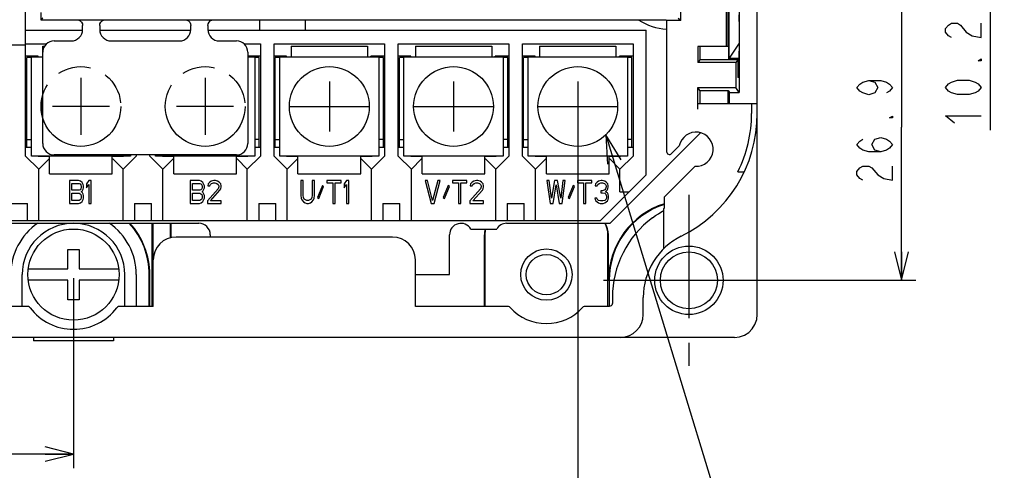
# Model space of a CAD drawing. Extents: x 36 to 410, y 13 to 287.
# Tile 8 of 16: x 245 to 314, y 66 to 98. Entities that reach past the tile are written whole.
import ezdxf

# ---------------------------------------------------------------- set-up
doc = ezdxf.new("R2010")
doc.units = 0
doc.header["$LTSCALE"] = 23.1
doc.linetypes.add('CENTER', pattern=[0.6, 0.375, -0.075, 0.075, -0.075])
doc.linetypes.add('PHANTOM', pattern=[0.8, 0.45, -0.05, 0.1, -0.05, 0.1, -0.05])
doc.layers.get('0').update_dxf_attribs({"linetype": 'CONTINUOUS'})
for name, color, linetype in [('ALL_CURVE', 7, 'CONTINUOUS'), ('ALL_DIM', 7, 'CONTINUOUS'), ('ALL_NOTE', 7, 'CONTINUOUS'), ('DEFAULT_1', 7, 'CENTER'), ('DEFAULT_3', 7, 'PHANTOM')]:
    doc.layers.add(name, color=color, linetype=linetype)
doc.dimstyles.get("Standard").update_dxf_attribs({"dimtxt": 2.5, "dimasz": 2.5, "dimexe": 1.25, "dimexo": 0.625, "dimtad": 1, "dimcen": 2.5, "dimazin": 3, "dimtfac": 1, "dimtmove": 0, "dimatfit": 3})

# ---------------------------------------------------------------- blocks, each defined once
blk = doc.blocks.new('_OPEN')
at = {"color": 0, "linetype": 'BYBLOCK'}
for p, q in [((0, 0), (-1, 0.25)), ((-1, -0.25), (0, 0)), ((-1, 0), (0, 0))]:
    blk.add_line(p, q, dxfattribs=at)
blk = doc.blocks.new('*D18')
at = {"layer": 'ALL_DIM', "color": 2, "linetype": 'CONTINUOUS'}
for p, q in [((233.142, 79.964), (233.142, 66.627)), ((249.142, 79.964), (249.142, 66.627)), ((233.142, 67.627), (241.142, 67.627)), ((249.142, 67.627), (241.142, 67.627))]:
    blk.add_line(p, q, dxfattribs=at)
at = {"layer": 'ALL_DIM', "color": 2, "linetype": 'CONTINUOUS', "xscale": 2, "yscale": 2, "zscale": 2, "rotation": 180}
blk.add_blockref('_OPEN', (233.142, 67.627), dxfattribs=at)
at = {"layer": 'ALL_DIM', "color": 2, "linetype": 'CONTINUOUS', "xscale": 2, "yscale": 2, "zscale": 2}
blk.add_blockref('_OPEN', (249.142, 67.627), dxfattribs=at)
blk = doc.blocks.new('*D20')
at = {"layer": 'ALL_DIM', "color": 2, "linetype": 'CONTINUOUS'}
for p, q in [((223.502, 91.764), (223.502, 60.468)), ((284.542, 91.764), (284.542, 60.468)), ((223.502, 61.468), (254.022, 61.468)), ((284.542, 61.468), (254.022, 61.468))]:
    blk.add_line(p, q, dxfattribs=at)
at = {"layer": 'ALL_DIM', "color": 2, "linetype": 'CONTINUOUS', "xscale": 2, "yscale": 2, "zscale": 2, "rotation": 180}
blk.add_blockref('_OPEN', (223.502, 61.468), dxfattribs=at)
at = {"layer": 'ALL_DIM', "color": 2, "linetype": 'CONTINUOUS', "xscale": 2, "yscale": 2, "zscale": 2}
blk.add_blockref('_OPEN', (284.542, 61.468), dxfattribs=at)
blk = doc.blocks.new('*D21')
at = {"layer": 'ALL_DIM', "color": 2, "linetype": 'CONTINUOUS'}
for p, q in [((170.832, 101.306), (167.634, 101.306)), ((168.634, 101.306), (168.634, 90.56)), ((249.211, 101.306), (178.061, 101.306)), ((168.634, 79.814), (168.634, 90.56)), ((189.692, 79.814), (167.634, 79.814))]:
    blk.add_line(p, q, dxfattribs=at)
at = {"layer": 'ALL_DIM', "color": 2, "linetype": 'CONTINUOUS', "xscale": 2, "yscale": 2, "zscale": 2}
for p, rotation in [((168.634, 101.306), 90), ((168.634, 79.814), 270)]:
    blk.add_blockref('_OPEN', p, dxfattribs=dict(at, rotation=rotation))
blk = doc.blocks.new('*D22')
at = {"layer": 'ALL_DIM', "color": 2, "linetype": 'CONTINUOUS'}
for p, q in [((189.942, 80.064), (189.942, 152.125)), ((249.422, 101.869), (249.422, 152.125)), ((189.942, 151.125), (219.682, 151.125)), ((249.422, 151.125), (219.682, 151.125))]:
    blk.add_line(p, q, dxfattribs=at)
at = {"layer": 'ALL_DIM', "color": 2, "linetype": 'CONTINUOUS', "xscale": 2, "yscale": 2, "zscale": 2, "rotation": 180}
blk.add_blockref('_OPEN', (189.942, 151.125), dxfattribs=at)
at = {"layer": 'ALL_DIM', "color": 2, "linetype": 'CONTINUOUS', "xscale": 2, "yscale": 2, "zscale": 2}
blk.add_blockref('_OPEN', (249.422, 151.125), dxfattribs=at)
blk = doc.blocks.new('*D31')
at = {"layer": 'ALL_DIM', "color": 2, "linetype": 'CONTINUOUS'}
for p, q in [((275.316, 109.466), (314.486, 109.466)), ((313.486, 109.466), (313.486, 105.386)), ((313.486, 101.306), (313.486, 105.386)), ((313.486, 105.386), (313.486, 90.349)), ((291.743, 101.306), (314.486, 101.306))]:
    blk.add_line(p, q, dxfattribs=at)
at = {"layer": 'ALL_DIM', "color": 2, "linetype": 'CONTINUOUS', "xscale": 2, "yscale": 2, "zscale": 2}
for p, rotation in [((313.486, 109.466), 90), ((313.486, 101.306), 270)]:
    blk.add_blockref('_OPEN', p, dxfattribs=dict(at, rotation=rotation))
blk = doc.blocks.new('*D32')
at = {"layer": 'ALL_DIM', "color": 2, "linetype": 'CONTINUOUS'}
for p, q in [((291.514, 101.306), (308.268, 101.306)), ((307.268, 101.306), (307.268, 90.56)), ((307.268, 79.814), (307.268, 90.56)), ((292.592, 79.814), (308.268, 79.814))]:
    blk.add_line(p, q, dxfattribs=at)
at = {"layer": 'ALL_DIM', "color": 2, "linetype": 'CONTINUOUS', "xscale": 2, "yscale": 2, "zscale": 2}
for p, rotation in [((307.268, 101.306), 90), ((307.268, 79.814), 270)]:
    blk.add_blockref('_OPEN', p, dxfattribs=dict(at, rotation=rotation))

msp = doc.modelspace()

# ---------------------------------------------------------------- linework, layer by layer
at = {"color": 7, "linetype": 'CONTINUOUS'}
for p, q in [((297.142, 77.414), (297.142, 125.066)), ((245.742, 111.934), (245.742, 96.334)), ((295.163, 95.403), (295.163, 100.017)), ((295.866, 100.049), (295.866, 96.458)), ((291.782, 98.049), (291.782, 99.014)), ((294.968, 99.014), (294.968, 96.214)), ((295.103, 96.214), (295.103, 99.014)), ((295.142, 95.343), (295.142, 99.014)), ((246.851, 98.614), (246.851, 98.083)), ((246.982, 98.214), (246.851, 98.083)), ((291.782, 98.049), (291.588, 98.185)), ((246.851, 98.083), (249.382, 98.083)), ((249.382, 98.093), (251.382, 98.093)), ((249.782, 97.414), (249.782, 97.693)), ((250.982, 97.693), (250.982, 97.414)), ((251.382, 98.083), (256.982, 98.083)), ((256.982, 98.093), (258.982, 98.093)), ((257.382, 97.414), (257.382, 97.693)), ((258.582, 97.693), (258.582, 97.414)), ((258.982, 98.083), (290.727, 98.083)), ((262.222, 97.374), (262.222, 98.083)), ((265.422, 97.374), (265.422, 98.083)), ((290.776, 98.049), (290.727, 98.083)), ((291.782, 98.049), (290.776, 98.049)), ((290.776, 98.049), (290.776, 88.848)), ((295.883, 97.974), (295.883, 92.999)), ((245.742, 97.374), (249.782, 97.374)), ((250.982, 97.374), (257.382, 97.374)), ((258.582, 97.374), (289.342, 97.374)), ((289.342, 87.214), (289.342, 97.374)), ((243.902, 96.334), (245.742, 96.334)), ((245.782, 96.414), (247.261, 96.414)), ((245.782, 88.534), (245.782, 96.414)), ((246.982, 96.254), (247.12, 96.254)), ((246.982, 89.414), (246.982, 96.254)), ((247.782, 96.614), (248.982, 96.614)), ((251.782, 96.614), (256.582, 96.614)), ((259.382, 96.614), (260.582, 96.614)), ((261.103, 96.414), (262.262, 96.414)), ((262.262, 96.414), (262.262, 88.534)), ((263.222, 96.414), (270.982, 96.414)), ((263.222, 88.534), (263.222, 96.414)), ((264.422, 96.254), (269.782, 96.254)), ((264.422, 96.254), (264.422, 95.494)), ((269.782, 96.254), (269.782, 95.494)), ((270.982, 96.414), (270.982, 88.534)), ((271.942, 96.414), (279.702, 96.414)), ((271.942, 88.534), (271.942, 96.414)), ((273.142, 96.254), (278.502, 96.254)), ((273.142, 96.254), (273.142, 95.494)), ((278.502, 96.254), (278.502, 95.494)), ((279.702, 96.414), (279.702, 88.534)), ((280.662, 96.414), (288.422, 96.414)), ((280.662, 88.534), (280.662, 96.414)), ((281.862, 96.254), (287.222, 96.254)), ((281.862, 96.254), (281.862, 95.494)), ((287.222, 96.254), (287.222, 95.494)), ((288.422, 96.414), (288.422, 88.534)), ((295.103, 96.214), (292.977, 96.214)), ((292.977, 96.214), (292.977, 95.094)), ((293.112, 96.214), (293.112, 95.287)), ((295.866, 96.458), (295.163, 95.403)), ((295.866, 96.458), (295.843, 95.372)), ((246.662, 95.534), (245.782, 95.534)), ((246.182, 95.454), (245.862, 95.454)), ((245.862, 89.134), (245.862, 95.454)), ((246.182, 95.494), (246.982, 95.494)), ((246.182, 88.534), (246.182, 95.494)), ((246.662, 95.494), (246.662, 95.534)), ((261.382, 95.814), (261.382, 89.414)), ((262.262, 95.534), (261.382, 95.534)), ((261.382, 95.494), (261.862, 95.494)), ((261.862, 95.494), (261.862, 88.534)), ((262.182, 95.454), (261.862, 95.454)), ((262.182, 89.134), (262.182, 95.454)), ((264.102, 95.534), (263.222, 95.534)), ((263.622, 95.454), (263.302, 95.454)), ((263.302, 89.134), (263.302, 95.454)), ((263.622, 95.494), (270.582, 95.494)), ((263.622, 88.534), (263.622, 95.494)), ((264.102, 95.494), (264.102, 95.534)), ((270.982, 95.534), (270.022, 95.534)), ((270.022, 95.494), (270.022, 95.534)), ((270.582, 95.494), (270.582, 88.534)), ((270.902, 95.454), (270.582, 95.454)), ((270.902, 89.134), (270.902, 95.454)), ((272.822, 95.534), (271.942, 95.534)), ((272.342, 95.454), (272.022, 95.454)), ((272.022, 89.134), (272.022, 95.454)), ((272.342, 95.494), (279.302, 95.494)), ((272.342, 88.534), (272.342, 95.494)), ((272.822, 95.494), (272.822, 95.534)), ((279.702, 95.534), (278.742, 95.534)), ((278.742, 95.494), (278.742, 95.534)), ((279.302, 95.494), (279.302, 88.534)), ((279.622, 95.454), (279.302, 95.454)), ((279.622, 89.134), (279.622, 95.454)), ((281.542, 95.534), (280.662, 95.534)), ((281.062, 95.454), (280.742, 95.454)), ((280.742, 89.134), (280.742, 95.454)), ((281.062, 95.494), (288.022, 95.494)), ((281.062, 88.534), (281.062, 95.494)), ((281.542, 95.494), (281.542, 95.534)), ((288.422, 95.534), (287.462, 95.534)), ((287.462, 95.494), (287.462, 95.534)), ((288.022, 95.494), (288.022, 88.534)), ((288.342, 95.454), (288.022, 95.454)), ((288.342, 89.134), (288.342, 95.454)), ((295.163, 95.403), (295.162, 95.372)), ((293.112, 95.287), (292.977, 95.094)), ((295.649, 95.094), (292.977, 95.094)), ((295.783, 95.287), (293.112, 95.287)), ((295.162, 95.372), (295.142, 95.343)), ((295.142, 95.343), (295.823, 95.343)), ((295.843, 95.372), (295.162, 95.372)), ((295.783, 95.287), (295.649, 95.094)), ((295.649, 95.094), (295.649, 93.334)), ((295.783, 95.287), (295.783, 94.054)), ((295.843, 95.372), (295.823, 95.343)), ((295.823, 94.054), (295.823, 95.343)), ((295.823, 94.054), (295.783, 94.054)), ((292.977, 93.334), (295.649, 93.334)), ((293.112, 93.141), (292.977, 93.334)), ((292.977, 91.814), (292.977, 93.334)), ((295.883, 92.999), (295.649, 93.334)), ((293.112, 93.141), (295.103, 93.141)), ((293.112, 93.141), (293.112, 92.214)), ((295.103, 93.141), (295.202, 92.999)), ((295.103, 92.214), (295.103, 93.141)), ((295.202, 92.999), (295.883, 92.999)), ((295.202, 92.214), (295.202, 92.999)), ((245.782, 92.494), (245.862, 92.494)), ((263.222, 92.494), (263.302, 92.494)), ((271.942, 92.494), (272.022, 92.494)), ((280.662, 92.494), (280.742, 92.494)), ((292.982, 92.214), (297.142, 92.214)), ((296.742, 92.214), (296.742, 91.512)), ((286.806, 83.814), (293.142, 90.15)), ((293.142, 90.15), (293.142, 90.17)), ((245.862, 89.694), (246.182, 89.694)), ((262.182, 89.694), (261.862, 89.694)), ((263.302, 89.694), (263.622, 89.694)), ((270.902, 89.694), (270.582, 89.694)), ((272.022, 89.694), (272.342, 89.694)), ((279.622, 89.694), (279.302, 89.694)), ((280.742, 89.694), (281.062, 89.694)), ((288.342, 89.694), (288.022, 89.694)), ((291.666, 89.242), (291.127, 88.703)), ((246.182, 89.134), (245.782, 89.134)), ((246.702, 87.614), (245.782, 88.534)), ((253.142, 88.534), (246.182, 88.534)), ((246.662, 88.494), (246.662, 88.534)), ((247.462, 88.494), (246.662, 88.494)), ((247.462, 87.294), (247.462, 88.494)), ((260.582, 88.614), (247.782, 88.614)), ((252.662, 88.494), (251.862, 88.494)), ((251.862, 87.294), (251.862, 88.494)), ((253.542, 88.534), (252.622, 87.614)), ((252.662, 88.494), (252.662, 88.534)), ((253.142, 88.614), (253.142, 88.534)), ((253.542, 88.614), (253.542, 88.534)), ((254.502, 88.534), (254.502, 88.614)), ((255.422, 87.614), (254.502, 88.534)), ((254.902, 88.534), (254.902, 88.614)), ((261.862, 88.534), (254.902, 88.534)), ((255.382, 88.494), (255.382, 88.534)), ((256.182, 88.494), (255.382, 88.494)), ((256.182, 87.294), (256.182, 88.494)), ((261.382, 88.494), (260.582, 88.494)), ((260.582, 87.294), (260.582, 88.494)), ((262.262, 88.534), (261.342, 87.614)), ((261.382, 88.494), (261.382, 88.534)), ((262.262, 89.134), (261.862, 89.134)), ((263.622, 89.134), (263.222, 89.134)), ((264.142, 87.614), (263.222, 88.534)), ((270.582, 88.534), (263.622, 88.534)), ((264.102, 88.494), (264.102, 88.534)), ((264.902, 88.494), (264.102, 88.494)), ((264.902, 87.294), (264.902, 88.494)), ((270.102, 88.494), (269.302, 88.494)), ((269.302, 87.294), (269.302, 88.494)), ((270.982, 88.534), (270.062, 87.614)), ((270.102, 88.494), (270.102, 88.534)), ((270.982, 89.134), (270.582, 89.134)), ((272.342, 89.134), (271.942, 89.134)), ((272.862, 87.614), (271.942, 88.534)), ((279.302, 88.534), (272.342, 88.534)), ((272.822, 88.494), (272.822, 88.534)), ((273.622, 88.494), (272.822, 88.494)), ((273.622, 87.294), (273.622, 88.494)), ((278.822, 88.494), (278.022, 88.494)), ((278.022, 87.294), (278.022, 88.494)), ((279.702, 88.534), (278.782, 87.614)), ((278.822, 88.494), (278.822, 88.534)), ((279.702, 89.134), (279.302, 89.134)), ((281.062, 89.134), (280.662, 89.134)), ((281.582, 87.614), (280.662, 88.534)), ((288.022, 88.534), (281.062, 88.534)), ((281.542, 88.494), (281.542, 88.534)), ((282.342, 88.494), (281.542, 88.494)), ((282.342, 87.294), (282.342, 88.494)), ((287.542, 88.494), (286.742, 88.494)), ((286.742, 87.294), (286.742, 88.494)), ((288.422, 88.534), (287.502, 87.614)), ((287.542, 88.494), (287.542, 88.534)), ((288.422, 89.134), (288.022, 89.134)), ((246.702, 87.614), (247.422, 88.334)), ((247.422, 88.334), (247.462, 88.334)), ((251.862, 88.334), (251.902, 88.334)), ((251.902, 88.334), (252.622, 87.614)), ((255.422, 87.614), (256.142, 88.334)), ((256.142, 88.334), (256.182, 88.334)), ((260.582, 88.334), (260.622, 88.334)), ((260.622, 88.334), (261.342, 87.614)), ((264.142, 87.614), (264.862, 88.334)), ((264.862, 88.334), (264.902, 88.334)), ((269.302, 88.334), (269.342, 88.334)), ((269.342, 88.334), (270.062, 87.614)), ((272.862, 87.614), (273.582, 88.334)), ((273.582, 88.334), (273.622, 88.334)), ((278.022, 88.334), (278.062, 88.334)), ((278.062, 88.334), (278.782, 87.614)), ((281.582, 87.614), (282.302, 88.334)), ((282.302, 88.334), (282.342, 88.334)), ((286.742, 88.334), (286.782, 88.334)), ((286.782, 88.334), (287.502, 87.614)), ((290.633, 85.671), (292.778, 87.816)), ((246.702, 84.014), (246.702, 87.614)), ((247.462, 87.294), (251.862, 87.294)), ((252.622, 84.014), (252.622, 87.614)), ((255.422, 84.014), (255.422, 87.614)), ((256.182, 87.294), (260.582, 87.294)), ((261.342, 84.014), (261.342, 87.614)), ((264.142, 84.014), (264.142, 87.614)), ((264.902, 87.294), (269.302, 87.294)), ((270.062, 84.014), (270.062, 87.614)), ((272.862, 84.014), (272.862, 87.614)), ((273.622, 87.294), (278.022, 87.294)), ((278.782, 84.014), (278.782, 87.614)), ((281.582, 84.014), (281.582, 87.614)), ((282.342, 87.294), (286.742, 87.294)), ((289.342, 87.214), (286.142, 84.014)), ((287.502, 86.014), (287.502, 87.614)), ((295.79, 87.438), (296.23, 87.43)), ((249.502, 86.814), (248.862, 86.814)), ((248.862, 86.814), (248.862, 85.214)), ((249.022, 86.61), (249.528, 86.61)), ((249.022, 86.133), (249.022, 86.61)), ((249.635, 86.78), (249.502, 86.814)), ((249.528, 86.61), (249.608, 86.576)), ((249.608, 86.576), (249.662, 86.508)), ((249.742, 86.678), (249.635, 86.78)), ((249.662, 86.508), (249.688, 86.405)), ((249.688, 86.405), (249.688, 86.337)), ((249.822, 86.542), (249.742, 86.678)), ((249.848, 86.44), (249.822, 86.542)), ((249.848, 86.303), (249.848, 86.44)), ((250.222, 86.814), (250.062, 86.576)), ((250.062, 86.576), (250.062, 86.303)), ((250.062, 86.303), (250.222, 86.542)), ((250.382, 86.814), (250.222, 86.814)), ((250.222, 86.542), (250.222, 85.214)), ((250.382, 85.214), (250.382, 86.814)), ((257.982, 86.814), (257.342, 86.814)), ((257.342, 86.814), (257.342, 85.214)), ((257.502, 86.61), (258.008, 86.61)), ((257.502, 86.133), (257.502, 86.61)), ((258.115, 86.78), (257.982, 86.814)), ((258.008, 86.61), (258.088, 86.576)), ((258.088, 86.576), (258.142, 86.508)), ((258.222, 86.678), (258.115, 86.78)), ((258.142, 86.508), (258.168, 86.405)), ((258.168, 86.405), (258.168, 86.337)), ((258.302, 86.542), (258.222, 86.678)), ((258.328, 86.44), (258.302, 86.542)), ((258.328, 86.303), (258.328, 86.44)), ((258.595, 86.576), (258.568, 86.44)), ((258.568, 86.44), (258.702, 86.44)), ((258.702, 86.712), (258.595, 86.576)), ((258.808, 86.78), (258.702, 86.712)), ((258.702, 86.44), (258.755, 86.542)), ((258.755, 86.542), (258.835, 86.61)), ((258.995, 86.814), (258.808, 86.78)), ((258.835, 86.61), (258.968, 86.644)), ((258.968, 86.644), (259.075, 86.644)), ((259.102, 86.814), (258.995, 86.814)), ((259.075, 86.644), (259.208, 86.61)), ((259.262, 86.78), (259.102, 86.814)), ((259.208, 86.61), (259.288, 86.542)), ((259.368, 86.712), (259.262, 86.78)), ((259.288, 86.542), (259.342, 86.44)), ((259.342, 86.44), (259.342, 86.371)), ((259.475, 86.576), (259.368, 86.712)), ((259.502, 86.44), (259.475, 86.576)), ((259.502, 86.371), (259.502, 86.44)), ((265.262, 86.814), (265.102, 86.814)), ((265.102, 86.814), (265.102, 85.759)), ((265.262, 85.759), (265.262, 86.814)), ((266.062, 86.814), (265.902, 86.814)), ((265.902, 86.814), (265.902, 85.759)), ((266.062, 85.759), (266.062, 86.814)), ((266.622, 86.474), (266.275, 85.623)), ((266.355, 85.554), (266.702, 86.405)), ((266.702, 86.405), (266.622, 86.474)), ((267.928, 86.814), (266.915, 86.814)), ((266.915, 86.814), (266.915, 86.644)), ((266.915, 86.644), (267.342, 86.644)), ((267.342, 86.644), (267.342, 85.214)), ((267.502, 86.644), (267.928, 86.644)), ((267.502, 85.214), (267.502, 86.644)), ((267.928, 86.644), (267.928, 86.814)), ((268.302, 86.814), (268.142, 86.576)), ((268.142, 86.576), (268.142, 86.303)), ((268.142, 86.303), (268.302, 86.542)), ((268.462, 86.814), (268.302, 86.814)), ((268.302, 86.542), (268.302, 85.214)), ((268.462, 85.214), (268.462, 86.814)), ((273.982, 86.814), (273.822, 86.814)), ((273.822, 86.814), (274.248, 85.214)), ((274.355, 85.418), (273.982, 86.814)), ((274.728, 86.814), (274.355, 85.418)), ((274.462, 85.214), (274.888, 86.814)), ((274.888, 86.814), (274.728, 86.814)), ((275.448, 86.474), (275.102, 85.623)), ((275.182, 85.554), (275.528, 86.405)), ((275.528, 86.405), (275.448, 86.474)), ((276.755, 86.814), (275.742, 86.814)), ((275.742, 86.814), (275.742, 86.644)), ((275.742, 86.644), (276.168, 86.644)), ((276.168, 86.644), (276.168, 85.214)), ((276.328, 86.644), (276.755, 86.644)), ((276.328, 85.214), (276.328, 86.644)), ((276.755, 86.644), (276.755, 86.814)), ((277.022, 86.576), (276.995, 86.44)), ((276.995, 86.44), (277.128, 86.44)), ((277.128, 86.712), (277.022, 86.576)), ((277.235, 86.78), (277.128, 86.712)), ((277.128, 86.44), (277.182, 86.542)), ((277.182, 86.542), (277.262, 86.61)), ((277.422, 86.814), (277.235, 86.78)), ((277.262, 86.61), (277.395, 86.644)), ((277.395, 86.644), (277.502, 86.644)), ((277.528, 86.814), (277.422, 86.814)), ((277.502, 86.644), (277.635, 86.61)), ((277.688, 86.78), (277.528, 86.814)), ((277.635, 86.61), (277.715, 86.542)), ((277.795, 86.712), (277.688, 86.78)), ((277.715, 86.542), (277.768, 86.44)), ((277.768, 86.44), (277.768, 86.371)), ((277.902, 86.576), (277.795, 86.712)), ((277.928, 86.44), (277.902, 86.576)), ((277.928, 86.371), (277.928, 86.44)), ((282.542, 86.814), (282.382, 86.814)), ((282.382, 86.814), (282.595, 85.214)), ((282.702, 85.588), (282.542, 86.814)), ((282.915, 86.814), (282.702, 85.588)), ((282.808, 85.214), (283.022, 86.508)), ((283.128, 86.814), (282.915, 86.814)), ((283.022, 86.508), (283.235, 85.214)), ((283.342, 85.588), (283.128, 86.814)), ((283.502, 86.814), (283.342, 85.588)), ((283.448, 85.214), (283.662, 86.814)), ((283.662, 86.814), (283.502, 86.814)), ((284.222, 86.474), (283.875, 85.623)), ((283.955, 85.554), (284.302, 86.405)), ((284.302, 86.405), (284.222, 86.474)), ((285.528, 86.814), (284.515, 86.814)), ((284.515, 86.814), (284.515, 86.644)), ((284.515, 86.644), (284.942, 86.644)), ((284.942, 86.644), (284.942, 85.214)), ((285.102, 86.644), (285.528, 86.644)), ((285.102, 85.214), (285.102, 86.644)), ((285.528, 86.644), (285.528, 86.814)), ((285.795, 86.576), (285.768, 86.44)), ((285.768, 86.44), (285.902, 86.44)), ((285.902, 86.712), (285.795, 86.576)), ((286.008, 86.78), (285.902, 86.712)), ((285.902, 86.44), (285.955, 86.542)), ((285.955, 86.542), (286.035, 86.61)), ((286.195, 86.814), (286.008, 86.78)), ((286.035, 86.61), (286.168, 86.644)), ((286.168, 86.644), (286.275, 86.644)), ((286.248, 86.814), (286.195, 86.814)), ((286.435, 86.78), (286.248, 86.814)), ((286.275, 86.644), (286.408, 86.61)), ((286.408, 86.61), (286.488, 86.542)), ((286.542, 86.712), (286.435, 86.78)), ((286.488, 86.542), (286.542, 86.44)), ((286.648, 86.576), (286.542, 86.712)), ((286.542, 86.44), (286.542, 86.371)), ((286.675, 86.44), (286.648, 86.576)), ((286.675, 86.371), (286.675, 86.44)), ((249.528, 86.133), (249.022, 86.133)), ((249.022, 85.929), (249.528, 85.929)), ((249.022, 85.418), (249.022, 85.929)), ((249.608, 86.167), (249.528, 86.133)), ((249.528, 85.929), (249.608, 85.895)), ((249.662, 86.235), (249.608, 86.167)), ((249.608, 85.895), (249.662, 85.827)), ((249.688, 86.337), (249.662, 86.235)), ((249.662, 85.827), (249.688, 85.725)), ((249.688, 86.031), (249.742, 86.065)), ((249.742, 85.997), (249.688, 86.031)), ((249.688, 85.725), (249.688, 85.623)), ((249.742, 86.065), (249.822, 86.201)), ((249.822, 85.861), (249.742, 85.997)), ((249.822, 86.201), (249.848, 86.303)), ((249.848, 85.759), (249.822, 85.861)), ((249.848, 85.588), (249.848, 85.759)), ((258.008, 86.133), (257.502, 86.133)), ((257.502, 85.929), (258.008, 85.929)), ((257.502, 85.418), (257.502, 85.929)), ((258.088, 86.167), (258.008, 86.133)), ((258.008, 85.929), (258.088, 85.895)), ((258.142, 86.235), (258.088, 86.167)), ((258.088, 85.895), (258.142, 85.827)), ((258.168, 86.337), (258.142, 86.235)), ((258.142, 85.827), (258.168, 85.725)), ((258.168, 86.031), (258.222, 86.065)), ((258.222, 85.997), (258.168, 86.031)), ((258.168, 85.725), (258.168, 85.623)), ((258.222, 86.065), (258.302, 86.201)), ((258.302, 85.861), (258.222, 85.997)), ((258.302, 86.201), (258.328, 86.303)), ((258.328, 85.759), (258.302, 85.861)), ((258.328, 85.588), (258.328, 85.759)), ((259.288, 86.235), (258.542, 85.384)), ((258.755, 85.384), (259.422, 86.133)), ((259.342, 86.371), (259.288, 86.235)), ((259.422, 86.133), (259.475, 86.235)), ((259.475, 86.235), (259.502, 86.371)), ((265.102, 85.759), (265.128, 85.588)), ((265.288, 85.623), (265.262, 85.759)), ((265.902, 85.759), (265.875, 85.623)), ((266.035, 85.588), (266.062, 85.759)), ((277.715, 86.235), (276.968, 85.384)), ((277.182, 85.384), (277.848, 86.133)), ((277.768, 86.371), (277.715, 86.235)), ((277.848, 86.133), (277.902, 86.235)), ((277.902, 86.235), (277.928, 86.371)), ((286.275, 86.099), (286.168, 86.099)), ((286.168, 86.099), (286.168, 85.963)), ((286.168, 85.963), (286.275, 85.963)), ((286.435, 86.167), (286.275, 86.099)), ((286.275, 85.963), (286.435, 85.929)), ((286.488, 86.235), (286.435, 86.167)), ((286.435, 85.929), (286.515, 85.861)), ((286.542, 86.371), (286.488, 86.235)), ((286.488, 86.031), (286.595, 86.133)), ((286.622, 85.963), (286.488, 86.031)), ((286.515, 85.861), (286.568, 85.725)), ((286.568, 85.725), (286.568, 85.588)), ((286.595, 86.133), (286.648, 86.235)), ((286.675, 85.861), (286.622, 85.963)), ((286.648, 86.235), (286.675, 86.371)), ((286.702, 85.725), (286.675, 85.861)), ((286.702, 85.588), (286.702, 85.725)), ((287.502, 86.014), (288.142, 86.014)), ((244.702, 85.214), (245.902, 85.214)), ((245.902, 84.014), (245.902, 85.214)), ((248.862, 85.214), (249.502, 85.214)), ((249.528, 85.418), (249.022, 85.418)), ((249.502, 85.214), (249.635, 85.248)), ((249.608, 85.452), (249.528, 85.418)), ((249.662, 85.52), (249.608, 85.452)), ((249.635, 85.248), (249.742, 85.35)), ((249.688, 85.623), (249.662, 85.52)), ((249.742, 85.35), (249.822, 85.486)), ((249.822, 85.486), (249.848, 85.588)), ((250.222, 85.214), (250.382, 85.214)), ((253.422, 85.214), (254.622, 85.214)), ((253.422, 85.214), (253.422, 84.014)), ((254.622, 84.014), (254.622, 85.214)), ((257.342, 85.214), (257.982, 85.214)), ((258.008, 85.418), (257.502, 85.418)), ((257.982, 85.214), (258.115, 85.248)), ((258.088, 85.452), (258.008, 85.418)), ((258.142, 85.52), (258.088, 85.452)), ((258.115, 85.248), (258.222, 85.35)), ((258.168, 85.623), (258.142, 85.52)), ((258.222, 85.35), (258.302, 85.486)), ((258.302, 85.486), (258.328, 85.588)), ((258.542, 85.384), (258.542, 85.214)), ((258.542, 85.214), (259.502, 85.214)), ((259.502, 85.384), (258.755, 85.384)), ((259.502, 85.214), (259.502, 85.384)), ((262.142, 85.214), (263.342, 85.214)), ((262.142, 85.214), (262.142, 84.014)), ((263.342, 84.014), (263.342, 85.214)), ((265.128, 85.588), (265.182, 85.452)), ((265.182, 85.452), (265.288, 85.316)), ((265.342, 85.52), (265.288, 85.623)), ((265.288, 85.316), (265.395, 85.248)), ((265.422, 85.452), (265.342, 85.52)), ((265.395, 85.248), (265.528, 85.214)), ((265.528, 85.418), (265.422, 85.452)), ((265.635, 85.418), (265.528, 85.418)), ((265.528, 85.214), (265.635, 85.214)), ((265.742, 85.452), (265.635, 85.418)), ((265.635, 85.214), (265.768, 85.248)), ((265.822, 85.52), (265.742, 85.452)), ((265.768, 85.248), (265.875, 85.316)), ((265.875, 85.623), (265.822, 85.52)), ((265.875, 85.316), (265.982, 85.452)), ((265.982, 85.452), (266.035, 85.588)), ((266.275, 85.623), (266.355, 85.554)), ((267.342, 85.214), (267.502, 85.214)), ((268.302, 85.214), (268.462, 85.214)), ((270.862, 85.214), (272.062, 85.214)), ((270.862, 85.214), (270.862, 84.014)), ((272.062, 84.014), (272.062, 85.214)), ((274.248, 85.214), (274.462, 85.214)), ((275.102, 85.623), (275.182, 85.554)), ((276.168, 85.214), (276.328, 85.214)), ((276.968, 85.384), (276.968, 85.214)), ((276.968, 85.214), (277.928, 85.214)), ((277.928, 85.384), (277.182, 85.384)), ((277.928, 85.214), (277.928, 85.384)), ((279.582, 85.214), (280.782, 85.214)), ((279.582, 85.214), (279.582, 84.014)), ((280.782, 84.014), (280.782, 85.214)), ((282.595, 85.214), (282.808, 85.214)), ((283.235, 85.214), (283.448, 85.214)), ((283.875, 85.623), (283.955, 85.554)), ((284.942, 85.214), (285.102, 85.214)), ((285.875, 85.588), (285.742, 85.588)), ((285.742, 85.588), (285.768, 85.486)), ((285.768, 85.486), (285.822, 85.384)), ((285.822, 85.384), (285.902, 85.316)), ((285.902, 85.52), (285.875, 85.588)), ((285.955, 85.452), (285.902, 85.52)), ((285.902, 85.316), (286.008, 85.248)), ((286.008, 85.418), (285.955, 85.452)), ((286.142, 85.384), (286.008, 85.418)), ((286.008, 85.248), (286.115, 85.214)), ((286.115, 85.214), (286.328, 85.214)), ((286.302, 85.384), (286.142, 85.384)), ((286.435, 85.418), (286.302, 85.384)), ((286.328, 85.214), (286.435, 85.248)), ((286.488, 85.452), (286.435, 85.418)), ((286.435, 85.248), (286.542, 85.316)), ((286.542, 85.52), (286.488, 85.452)), ((286.568, 85.588), (286.542, 85.52)), ((286.542, 85.316), (286.622, 85.384)), ((286.622, 85.384), (286.675, 85.486)), ((286.675, 85.486), (286.702, 85.588)), ((290.633, 84.869), (290.633, 85.671)), ((290.582, 82.042), (290.582, 84.837)), ((221.902, 84.014), (286.142, 84.014)), ((224.342, 83.814), (257.942, 83.814)), ((254.662, 77.979), (254.662, 83.814)), ((254.742, 77.979), (254.742, 83.814)), ((255.942, 82.799), (255.942, 83.814)), ((255.987, 82.814), (255.987, 83.814)), ((279.542, 83.814), (286.806, 83.814)), ((258.742, 83.014), (258.742, 82.854)), ((275.542, 80.214), (275.542, 83.014)), ((277.035, 83.414), (278.849, 83.414)), ((277.987, 77.979), (277.987, 83.014)), ((278.021, 83.014), (278.021, 77.979)), ((286.662, 77.979), (286.662, 83.014)), ((286.697, 79.814), (286.697, 83.014)), ((271.542, 82.854), (256.342, 82.854)), ((273.142, 77.979), (273.142, 81.254)), ((245.542, 77.979), (245.542, 80.214)), ((252.742, 77.979), (252.742, 80.214)), ((253.542, 80.214), (253.542, 77.979)), ((254.462, 77.979), (254.462, 80.214)), ((254.497, 77.979), (254.497, 80.214)), ((273.142, 80.214), (275.542, 80.214)), ((286.742, 79.814), (286.742, 77.979)), ((286.977, 78.614), (286.977, 78.219)), ((289.142, 77.414), (289.142, 78.614)), ((245.905, 77.979), (236.379, 77.979)), ((254.742, 77.979), (252.379, 77.979)), ((279.625, 77.979), (273.142, 77.979)), ((286.737, 77.979), (285.058, 77.979)), ((295.542, 75.814), (186.742, 75.814)), ((246.342, 75.814), (246.342, 75.574)), ((251.942, 75.574), (246.342, 75.574)), ((251.942, 75.814), (251.942, 75.574))]:
    msp.add_line(p, q, dxfattribs=at)
for points in [[(295.883, 97.974), (295.884, 98.181), (295.884, 98.374), (295.886, 98.54), (295.888, 98.667), (295.89, 98.747), (295.893, 98.774)], [(249.382, 98.093), (249.505, 98.073), (249.617, 98.016), (249.705, 97.928), (249.762, 97.816), (249.782, 97.693)], [(250.982, 97.693), (251.001, 97.816), (251.058, 97.928), (251.147, 98.016), (251.258, 98.073), (251.382, 98.093)], [(256.982, 98.093), (257.105, 98.073), (257.217, 98.016), (257.305, 97.928), (257.362, 97.816), (257.382, 97.693)], [(258.582, 97.693), (258.601, 97.816), (258.658, 97.928), (258.747, 98.016), (258.858, 98.073), (258.982, 98.093)], [(292.977, 91.814), (292.977, 91.938), (292.978, 92.049), (292.979, 92.138), (292.98, 92.194), (292.982, 92.214)], [(289.782, 84.2), (290.003, 84.359), (290.201, 84.491), (290.362, 84.592), (290.483, 84.665), (290.558, 84.71), (290.582, 84.726)], [(290.582, 84.837), (290.594, 84.846), (290.633, 84.869)], [(286.977, 78.219), (286.965, 78.145), (286.931, 78.078), (286.878, 78.025), (286.811, 77.991), (286.737, 77.979)], [(246.095, 77.885), (246.043, 77.936), (245.977, 77.968), (245.905, 77.979)], [(252.379, 77.979), (252.307, 77.968), (252.241, 77.936), (252.188, 77.885)], [(279.803, 77.901), (279.752, 77.943), (279.691, 77.97), (279.625, 77.979)], [(285.058, 77.979), (284.993, 77.97), (284.932, 77.943), (284.881, 77.901)], [(295.542, 75.814), (295.898, 75.854), (296.236, 75.972), (296.54, 76.163), (296.793, 76.416), (296.983, 76.72), (297.102, 77.058), (297.142, 77.414)]]:
    msp.add_lwpolyline(points, dxfattribs=at)
for centre, radius in [((267.102, 92.014), 2.8), ((275.822, 92.014), 2.8), ((284.542, 92.014), 2.8), ((249.142, 80.214), 3.2), ((282.342, 80.214), 1.8), ((282.342, 80.214), 1.418), ((292.342, 79.814), 2.4), ((292.342, 79.814), 2)]:
    msp.add_circle(centre, radius, dxfattribs=at)
for centre, radius, start, end in [((291.142, 101.814), 4.4, 238.19682, 265.19191), ((248.982, 97.414), 0.8, 270, 360), ((251.782, 97.414), 0.8, 180, 270), ((256.582, 97.414), 0.8, 270, 360), ((259.382, 97.414), 0.8, 180, 270), ((247.782, 95.814), 0.8, 90, 180), ((260.582, 95.814), 0.8, 0, 90), ((246.262, 94.374), 0.6, 132.08753, 143.77508), ((263.702, 94.374), 0.6, 132.08753, 143.77508), ((272.422, 94.374), 0.6, 132.08753, 143.77508), ((281.142, 94.374), 0.6, 132.08753, 143.77508), ((249.662, 92.014), 2.8, 165.46983, 195.17542), ((287.542, 91.514), 9.6, 296.3878, 360), ((287.55, 91.512), 9.192, 333.68921, 360), ((292.845, 89.014), 1.2, 266.81031, 169.06354), ((247.782, 89.414), 0.8, 180, 270), ((260.582, 89.414), 0.8, 270, 360), ((290.982, 88.848), 0.206, 180, 315), ((292.342, 79.814), 5.645, 107.68863, 180), ((292.342, 79.814), 5.6, 107.83507, 180), ((249.142, 80.214), 4.4, 124.86735, 180), ((249.142, 80.214), 3.6, 0, 180), ((249.142, 80.214), 4.4, 0, 55.13265), ((249.142, 80.214), 5.32, 0, 42.74613), ((249.142, 80.214), 5.355, 0, 42.38795), ((257.942, 83.014), 0.8, 0.00006, 89.99994), ((276.342, 83.014), 0.8, 30.00003, 179.99994), ((279.542, 83.014), 0.8, 90, 150), ((285.142, 83.014), 1.52, 0, 31.96899), ((285.142, 83.014), 1.555, 0, 31.1666), ((293.942, 78.614), 6.965, 126.67363, 180), ((279.542, 83.014), 1.555, 165.04586, 180), ((279.542, 83.014), 1.52, 164.68692, 180), ((256.342, 81.254), 1.6, 90, 180), ((271.542, 81.254), 1.6, 0, 90), ((293.942, 78.614), 4.8, 116.3878, 180), ((249.142, 80.214), 3.835, 217.39758, 322.60242), ((282.342, 80.214), 3.435, 222.334, 317.666), ((287.542, 77.414), 1.6, 270, 360)]:
    msp.add_arc(centre, radius, start, end, dxfattribs=at)
at = {"layer": 'ALL_CURVE', "color": 40, "linetype": 'CONTINUOUS'}
for p, q in [((267.102, 93.774), (267.102, 90.254)), ((275.822, 93.774), (275.822, 90.254)), ((284.542, 93.774), (284.542, 90.254)), ((246.891, 92.014), (246.982, 92.014)), ((264.331, 92.014), (269.872, 92.014)), ((273.051, 92.014), (278.592, 92.014)), ((281.771, 92.014), (287.312, 92.014)), ((248.742, 81.974), (249.542, 81.974)), ((248.742, 80.614), (248.742, 81.974)), ((249.542, 81.974), (249.542, 80.614)), ((245.998, 80.614), (248.742, 80.614)), ((249.542, 80.614), (252.285, 80.614)), ((248.742, 79.814), (245.998, 79.814)), ((248.742, 78.454), (248.742, 79.814)), ((252.285, 79.814), (249.542, 79.814)), ((249.542, 79.814), (249.542, 78.454)), ((249.542, 78.454), (248.742, 78.454))]:
    msp.add_line(p, q, dxfattribs=at)
at = {"layer": 'ALL_DIM', "color": 2, "linetype": 'CONTINUOUS'}
for points in [[(310.778, 96.849), (310.569, 96.974), (310.361, 97.224), (310.361, 97.474), (310.569, 97.724), (310.778, 97.849), (311.194, 97.849), (311.403, 97.724)], [(311.403, 97.724), (311.819, 97.224), (312.236, 96.974), (312.861, 96.849), (312.861, 97.849)], [(312.861, 95.349), (312.861, 95.224), (312.653, 95.224), (312.861, 95.349)], [(304.977, 93.834), (305.393, 93.709), (305.602, 93.334), (305.393, 92.959), (304.977, 92.834), (304.56, 92.959), (304.352, 93.084), (304.143, 93.334), (304.352, 93.584), (304.56, 93.709), (304.977, 93.834), (305.81, 93.834), (306.227, 93.709), (306.435, 93.584), (306.643, 93.334), (306.435, 93.084), (306.227, 92.959)], [(312.861, 93.349), (312.653, 93.099), (312.444, 92.974), (312.028, 92.849), (311.194, 92.849), (310.778, 92.974), (310.569, 93.099), (310.361, 93.349), (310.569, 93.599), (310.778, 93.724), (311.194, 93.849), (312.028, 93.849), (312.444, 93.724), (312.653, 93.599), (312.861, 93.349)], [(306.643, 91.334), (306.643, 91.209), (306.435, 91.209), (306.643, 91.334)], [(310.986, 90.849), (310.361, 91.349), (312.861, 91.349)], [(305.81, 88.834), (305.393, 88.959), (305.185, 89.334), (305.393, 89.709), (305.81, 89.834), (306.227, 89.709), (306.435, 89.584), (306.643, 89.334), (306.435, 89.084), (306.227, 88.959), (305.81, 88.834), (304.977, 88.834), (304.56, 88.959), (304.352, 89.084), (304.143, 89.334), (304.352, 89.584), (304.56, 89.709)], [(304.56, 86.834), (304.352, 86.959), (304.143, 87.209), (304.143, 87.459), (304.352, 87.709), (304.56, 87.834), (304.977, 87.834), (305.185, 87.709)], [(305.185, 87.709), (305.602, 87.209), (306.018, 86.959), (306.643, 86.834), (306.643, 87.834)]]:
    msp.add_lwpolyline(points, dxfattribs=at)
at = {"layer": 'ALL_NOTE', "color": 2, "linetype": 'CONTINUOUS'}
msp.add_line((286.522, 90.034), (295.824, 59.465), dxfattribs=at)
msp.add_lwpolyline([(287.582, 88.266), (286.522, 90.034), (286.626, 87.975)], dxfattribs=at)
at = {"layer": 'DEFAULT_1', "color": 2, "linetype": 'CENTER'}
for p, q in [((292.342, 85.814), (292.342, 73.814)), ((286.342, 79.814), (298.342, 79.814))]:
    msp.add_line(p, q, dxfattribs=at)
at = {"layer": 'DEFAULT_3', "color": 8, "linetype": 'PHANTOM'}
for p, q in [((249.662, 94.014), (249.662, 90.014)), ((258.382, 94.014), (258.382, 90.014)), ((251.662, 92.014), (247.662, 92.014)), ((260.382, 92.014), (256.382, 92.014))]:
    msp.add_line(p, q, dxfattribs=at)
for centre in [(249.662, 92.014), (258.382, 92.014)]:
    msp.add_circle(centre, 2.8, dxfattribs=at)

# ---------------------------------------------------------------- dimensions: what is measured, and where the dimension line sits
at = {"layer": 'ALL_DIM', "color": 2, "linetype": 'CONTINUOUS'}
for base, p1, p2, picture, middle in [((249.422, 151.125), (189.942, 80.064), (249.422, 101.869), '*D22', (216.445, 151.75)), ((284.542, 61.468), (223.502, 91.764), (284.542, 91.764), '*D20', (244.994, 62.093)), ((249.142, 67.627), (233.142, 79.964), (249.142, 79.964), '*D18', (239.063, 68.252))]:
    dim = msp.add_linear_dim(base=base, p1=p1, p2=p2, dimstyle='Standard', dxfattribs=at)
    dim.commit()
    dim.dimension.update_dxf_attribs({"geometry": picture, "text_midpoint": middle, "dimtype": 128})
for base, p1, p2, picture, middle in [((313.486, 101.306), (275.316, 109.466), (291.743, 101.306), '*D31', (312.861, 90.349)), ((168.634, 79.814), (249.211, 101.306), (189.692, 79.814), '*D21', (168.009, 86.678)), ((307.268, 79.814), (291.514, 101.306), (292.592, 79.814), '*D32', (306.643, 86.334))]:
    dim = msp.add_linear_dim(base=base, p1=p1, p2=p2, angle=270, dimstyle='Standard', dxfattribs=at)
    dim.commit()
    dim.dimension.update_dxf_attribs({"geometry": picture, "text_midpoint": middle, "dimtype": 128})

doc.saveas('drawing.dxf')
